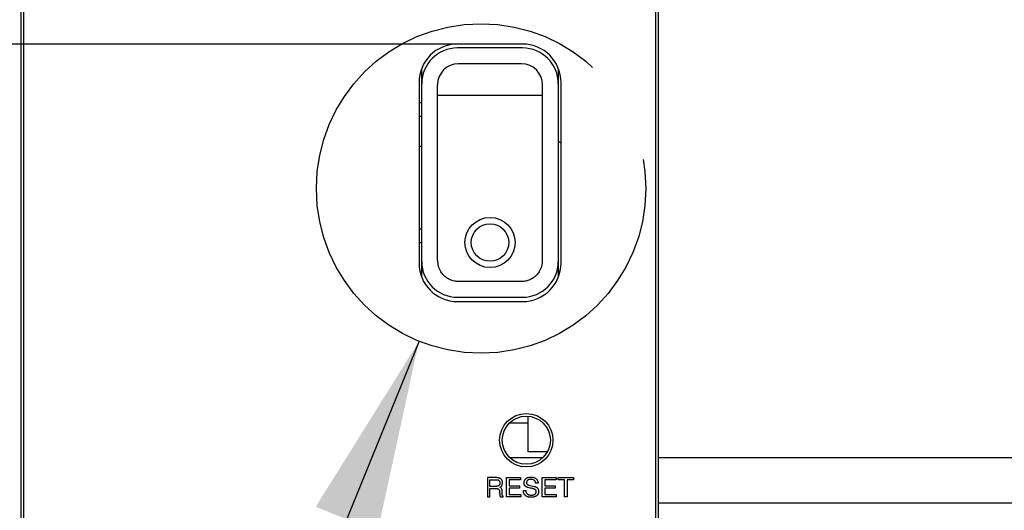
# Model space of a CAD drawing. Header units: inches. Extents: x 0 to 34, y 0 to 22.
# Tile 61 of 84: x 27.843 to 28.765, y 15.053 to 15.512. Entities that reach past the tile are written whole.
import ezdxf

# ---------------------------------------------------------------- set-up
doc = ezdxf.new("R2010")
doc.units = ezdxf.units.IN
doc.header["$LTSCALE"] = 1.87
doc.header["$MEASUREMENT"] = 0
doc.linetypes.add('PHANTOM', pattern=[0.8, 0.45, -0.05, 0.1, -0.05, 0.1, -0.05])
doc.layers.get('0').update_dxf_attribs({"linetype": 'CONTINUOUS'})
for name, color, linetype in [('03___PRT_ALL_CURVES', 7, 'CONTINUOUS'), ('DEFAULT_3', 7, 'PHANTOM'), ('DETAIL', 7, 'CONTINUOUS'), ('DIMENSIONS', 7, 'CONTINUOUS')]:
    doc.layers.add(name, color=color, linetype=linetype)
doc.styles.get("Standard").update_dxf_attribs({"font": 'txt', "width": 0.8})
doc.dimstyles.new('DIMSTYLE_2', dxfattribs={"dimtxt": 0.125, "dimasz": 0.18, "dimexe": 0.18, "dimexo": 0.0625, "dimgap": 0.09, "dimtad": 0, "dimtih": 1, "dimtoh": 1, "dimlfac": 4, "dimzin": 4, "dimdsep": 46, "dimtxsty": 'STANDARD', "dimblk": '_FILLED', "dimblk1": '_FILLED', "dimblk2": '_FILLED', "dimcen": 0.09, "dimadec": 0, "dimazin": 0, "dimtp": 0.01, "dimtm": 0.01, "dimtfac": 1, "dimtofl": 0, "dimtmove": 0, "dimatfit": 3, "dimldrblk": '_FILLED', "dimfxl": 1, "dimtolj": 1, "dimtzin": 4, "dimarcsym": 0})

# ---------------------------------------------------------------- blocks, each defined once
blk = doc.blocks.new('_FILLED')
at = {"color": 0, "linetype": 'BYBLOCK'}
blk.add_solid([(0, 0), (-1, 0.1736), (-1, -0.1736)], dxfattribs=at)
blk = doc.blocks.new('*D23')
at = {"layer": 'DIMENSIONS', "color": 2, "linetype": 'CONTINUOUS'}
for p, q in [((23.69437, 15.99483), (23.69437, 16.35483)), ((25.32187, 15.99483), (23.56937, 15.99483)), ((28.25111, 15.48955), (23.56937, 15.48955)), ((23.69437, 15.48955), (23.69437, 15.12955))]:
    blk.add_line(p, q, dxfattribs=at)
at = {"layer": 'DIMENSIONS', "color": 2, "linetype": 'CONTINUOUS', "xscale": 0.18, "yscale": 0.18, "zscale": 0.18}
for p, rotation in [((23.69437, 15.99483), 270), ((23.69437, 15.48955), 90)]:
    blk.add_blockref('_FILLED', p, dxfattribs=dict(at, rotation=rotation))
at = {"layer": 'DIMENSIONS', "color": 2, "linetype": 'CONTINUOUS', "width": 0.8}
for s, p in [('2.02', (23.39437, 15.79797)), ('[', (23.39437, 15.61047)), (']', (23.89437, 15.61047)), ('51.3', (23.49437, 15.61047))]:
    blk.add_text(s, height=0.125, dxfattribs=at).set_placement(p)
blk = doc.blocks.new('*D24')
at = {"layer": 'DIMENSIONS', "color": 2, "linetype": 'CONTINUOUS'}
for p, q in [((22.94437, 15.99483), (22.94437, 16.35483)), ((25.32187, 15.99483), (22.81937, 15.99483)), ((28.27959, 14.9938), (22.81937, 14.9938)), ((22.94437, 14.9938), (22.94437, 14.6338))]:
    blk.add_line(p, q, dxfattribs=at)
at = {"layer": 'DIMENSIONS', "color": 2, "linetype": 'CONTINUOUS', "xscale": 0.18, "yscale": 0.18, "zscale": 0.18}
for p, rotation in [((22.94437, 15.99483), 270), ((22.94437, 14.9938), 90)]:
    blk.add_blockref('_FILLED', p, dxfattribs=dict(at, rotation=rotation))
at = {"layer": 'DIMENSIONS', "color": 2, "linetype": 'CONTINUOUS', "width": 0.8}
for s, p in [('4.00', (22.59437, 15.3653)), ('[', (22.59437, 15.1778)), (']', (23.19437, 15.1778)), ('101.7', (22.69437, 15.1778))]:
    blk.add_text(s, height=0.125, dxfattribs=at).set_placement(p)
blk = doc.blocks.new('*D25')
at = {"layer": 'DIMENSIONS', "color": 2, "linetype": 'CONTINUOUS'}
for p, q in [((30.44687, 15.67017), (30.44687, 16.03017)), ((27.90453, 15.67017), (30.57187, 15.67017)), ((27.90453, 14.56772), (30.57187, 14.56772)), ((30.44687, 14.56772), (30.44687, 14.20772))]:
    blk.add_line(p, q, dxfattribs=at)
at = {"layer": 'DIMENSIONS', "color": 2, "linetype": 'CONTINUOUS', "xscale": 0.18, "yscale": 0.18, "zscale": 0.18}
for p, rotation in [((30.44687, 15.67017), 270), ((30.44687, 14.56772), 90)]:
    blk.add_blockref('_FILLED', p, dxfattribs=dict(at, rotation=rotation))
at = {"layer": 'DIMENSIONS', "color": 2, "linetype": 'CONTINUOUS', "width": 0.8}
for s, p in [('4.41', (30.19687, 15.42452)), ('[', (30.19687, 15.23702)), ('112', (30.29687, 15.23702)), (']', (30.59687, 15.23702))]:
    blk.add_text(s, height=0.125, dxfattribs=at).set_placement(p)

msp = doc.modelspace()

# ---------------------------------------------------------------- linework, layer by layer
at = {"color": 7, "linetype": 'CONTINUOUS'}
for p, q in [((27.84387, 14.26833), (27.84387, 15.97138)), ((27.84634, 15.96405), (27.84634, 14.27605)), ((28.43834, 14.27605), (28.43834, 15.96405)), ((28.44087, 14.26888), (28.44087, 15.97138)), ((28.31361, 15.48955), (28.25261, 15.48955)), ((28.31363, 15.48588), (28.25261, 15.48588)), ((28.21914, 15.27207), (28.21914, 15.46603)), ((28.31265, 15.47111), (28.25359, 15.47111)), ((28.3471, 15.27213), (28.3471, 15.46597)), ((28.21661, 15.45355), (28.21661, 15.28455)), ((28.23391, 15.28706), (28.23391, 15.45143)), ((28.33233, 15.28706), (28.33233, 15.45143)), ((28.34961, 15.28455), (28.34961, 15.45355)), ((28.23391, 15.44159), (28.33233, 15.44159)), ((28.21661, 15.4347), (28.21914, 15.4347)), ((28.21661, 15.4219), (28.21914, 15.4219)), ((28.21661, 15.39408), (28.21914, 15.39408)), ((28.21661, 15.31659), (28.21914, 15.31659)), ((28.21661, 15.30379), (28.21914, 15.30379)), ((28.31265, 15.26737), (28.25359, 15.26737)), ((28.25261, 15.25261), (28.31363, 15.25261)), ((28.25261, 15.24855), (28.31361, 15.24855)), ((28.3019, 15.13508), (28.31892, 15.13508)), ((28.31892, 15.10789), (28.31892, 15.14103)), ((28.3365, 15.10789), (28.31892, 15.10789)), ((28.33208, 15.10233), (28.3021, 15.10233)), ((29.64062, 15.10233), (28.44087, 15.10233)), ((29.64062, 15.05983), (28.44087, 15.05983))]:
    msp.add_line(p, q, dxfattribs=at)
for centre, radius in [((28.28312, 15.30379), 0.02344), ((28.28312, 15.30379), 0.01758), ((28.31709, 15.1188), 0.025), ((28.31709, 15.1188), 0.02252)]:
    msp.add_circle(centre, radius, dxfattribs=at)
for centre, radius, start, end in [((28.25261, 15.45355), 0.036, 90, 180), ((28.25261, 15.45241), 0.03346, 90, 180), ((28.31361, 15.45355), 0.036, 0, 90), ((28.31363, 15.45241), 0.03346, 0, 90), ((28.25359, 15.45143), 0.01969, 90, 180), ((28.31265, 15.45143), 0.01969, 0, 90), ((28.33612, 15.47383), 0.01562, 315.06328, 319.9624), ((28.34112, 15.38758), 0.0125, 46.59068, 61.07229), ((28.25261, 15.28455), 0.036, 180, 270), ((28.25261, 15.28607), 0.03346, 180, 270), ((28.25359, 15.28706), 0.01969, 180, 212.93924), ((28.31361, 15.28455), 0.036, 270, 360), ((28.31363, 15.28607), 0.03346, 270, 360), ((28.31265, 15.28706), 0.01969, 327.06076, 360), ((28.34112, 15.28758), 0.0125, 298.92771, 307.53641)]:
    msp.add_arc(centre, radius, start, end, dxfattribs=at)
for points, knots in [([(28.25359, 15.26737), (28.25229, 15.26738), (28.24967, 15.26763), (28.24591, 15.2688), (28.24244, 15.27068), (28.23942, 15.27321), (28.23778, 15.27526), (28.23707, 15.27636)], [0, 0, 0, 0, 0.2, 0.400026, 0.600051, 0.800045, 1, 1, 1, 1]), ([(28.32917, 15.27636), (28.32846, 15.27526), (28.32682, 15.27321), (28.3238, 15.27068), (28.32034, 15.2688), (28.31657, 15.26763), (28.31395, 15.26738), (28.31265, 15.26737)], [0, 0, 0, 0, 0.199955, 0.399949, 0.599974, 0.8, 1, 1, 1, 1])]:
    msp.add_open_spline(points, degree=3, knots=knots, dxfattribs=at)
at = {"layer": '03___PRT_ALL_CURVES', "color": 40, "linetype": 'CONTINUOUS'}
for points in [[(28.28892, 15.08379, 1.71653), (28.28616, 15.08379, 1.71653), (28.2834, 15.08379, 1.71653), (28.28063, 15.08379, 1.71653)], [(28.28063, 15.08379, 1.71653), (28.28063, 15.07781, 1.71653), (28.28063, 15.07182, 1.71653), (28.28063, 15.06584, 1.71653)], [(28.28305, 15.08173, 1.71653), (28.28506, 15.08173, 1.71653), (28.28708, 15.08173, 1.71653), (28.2891, 15.08173, 1.71653)], [(28.28305, 15.0756, 1.71653), (28.28305, 15.07764, 1.71653), (28.28305, 15.07969, 1.71653), (28.28305, 15.08173, 1.71653)], [(28.28966, 15.08377, 1.71653), (28.28941, 15.08378, 1.71653), (28.28917, 15.08378, 1.71653), (28.28892, 15.08379, 1.71653)], [(28.2891, 15.08173, 1.71653), (28.2892, 15.08173, 1.71653), (28.28931, 15.08173, 1.71653), (28.28941, 15.08172, 1.71653)], [(28.28941, 15.08172, 1.71653), (28.28953, 15.08172, 1.71653), (28.28964, 15.08171, 1.71653), (28.28975, 15.0817, 1.71653)], [(28.29038, 15.0837, 1.71653), (28.29014, 15.08372, 1.71653), (28.2899, 15.08375, 1.71653), (28.28966, 15.08377, 1.71653)], [(28.28975, 15.0817, 1.71653), (28.28987, 15.08168, 1.71653), (28.28999, 15.08167, 1.71653), (28.29011, 15.08165, 1.71653)], [(28.29011, 15.08165, 1.71653), (28.29023, 15.08162, 1.71653), (28.29035, 15.0816, 1.71653), (28.29047, 15.08157, 1.71653)], [(28.29109, 15.08357, 1.71653), (28.29085, 15.08361, 1.71653), (28.29062, 15.08366, 1.71653), (28.29038, 15.0837, 1.71653)], [(28.29047, 15.08157, 1.71653), (28.29059, 15.08153, 1.71653), (28.2907, 15.08149, 1.71653), (28.29082, 15.08144, 1.71653)], [(28.29082, 15.08144, 1.71653), (28.29094, 15.08139, 1.71653), (28.29105, 15.08133, 1.71653), (28.29116, 15.08127, 1.71653)], [(28.29176, 15.08339, 1.71653), (28.29154, 15.08345, 1.71653), (28.29131, 15.08351, 1.71653), (28.29109, 15.08357, 1.71653)], [(28.29116, 15.08127, 1.71653), (28.29127, 15.08119, 1.71653), (28.29137, 15.08111, 1.71653), (28.29147, 15.08103, 1.71653)], [(28.29147, 15.08103, 1.71653), (28.29157, 15.08094, 1.71653), (28.29166, 15.08084, 1.71653), (28.29175, 15.08074, 1.71653)], [(28.29175, 15.08074, 1.71653), (28.29183, 15.08061, 1.71653), (28.29191, 15.08049, 1.71653), (28.29199, 15.08036, 1.71653)], [(28.2924, 15.08313, 1.71653), (28.29219, 15.08322, 1.71653), (28.29197, 15.0833, 1.71653), (28.29176, 15.08339, 1.71653)], [(28.29199, 15.08036, 1.71653), (28.29205, 15.08021, 1.71653), (28.29211, 15.08006, 1.71653), (28.29217, 15.07991, 1.71653)], [(28.29218, 15.07756, 1.71653), (28.29212, 15.07741, 1.71653), (28.29206, 15.07726, 1.71653), (28.292, 15.0771, 1.71653)], [(28.29217, 15.07991, 1.71653), (28.29221, 15.07972, 1.71653), (28.29224, 15.07954, 1.71653), (28.29228, 15.07936, 1.71653)], [(28.29228, 15.07809, 1.71653), (28.29225, 15.07792, 1.71653), (28.29221, 15.07774, 1.71653), (28.29218, 15.07756, 1.71653)], [(28.29228, 15.07936, 1.71653), (28.2923, 15.07914, 1.71653), (28.29231, 15.07893, 1.71653), (28.29232, 15.07871, 1.71653)], [(28.29232, 15.07871, 1.71653), (28.29231, 15.07851, 1.71653), (28.2923, 15.0783, 1.71653), (28.29228, 15.07809, 1.71653)], [(28.29298, 15.08281, 1.71653), (28.29278, 15.08292, 1.71653), (28.29259, 15.08302, 1.71653), (28.2924, 15.08313, 1.71653)], [(28.2935, 15.0824, 1.71653), (28.29332, 15.08254, 1.71653), (28.29315, 15.08267, 1.71653), (28.29298, 15.08281, 1.71653)], [(28.29395, 15.08191, 1.71653), (28.2938, 15.08207, 1.71653), (28.29365, 15.08224, 1.71653), (28.2935, 15.0824, 1.71653)], [(28.29431, 15.08133, 1.71653), (28.29419, 15.08152, 1.71653), (28.29407, 15.08172, 1.71653), (28.29395, 15.08191, 1.71653)], [(28.29459, 15.08064, 1.71653), (28.2945, 15.08087, 1.71653), (28.2944, 15.0811, 1.71653), (28.29431, 15.08133, 1.71653)], [(28.29476, 15.07986, 1.71653), (28.2947, 15.08012, 1.71653), (28.29464, 15.08038, 1.71653), (28.29459, 15.08064, 1.71653)], [(28.29459, 15.07726, 1.71653), (28.29463, 15.07743, 1.71653), (28.29467, 15.0776, 1.71653), (28.29471, 15.07777, 1.71653)], [(28.29471, 15.07777, 1.71653), (28.29474, 15.07796, 1.71653), (28.29477, 15.07815, 1.71653), (28.29479, 15.07833, 1.71653)], [(28.29482, 15.07897, 1.71653), (28.2948, 15.07927, 1.71653), (28.29478, 15.07956, 1.71653), (28.29476, 15.07986, 1.71653)], [(28.29479, 15.07833, 1.71653), (28.2948, 15.07855, 1.71653), (28.29481, 15.07876, 1.71653), (28.29482, 15.07897, 1.71653)], [(28.29863, 15.06583, 1.71653), (28.29863, 15.07182, 1.71653), (28.29863, 15.07781, 1.71653), (28.29863, 15.08379, 1.71653)], [(28.29863, 15.08379, 1.71653), (28.30298, 15.08379, 1.71653), (28.30734, 15.08379, 1.71653), (28.31169, 15.08379, 1.71653)], [(28.31169, 15.08165, 1.71653), (28.30814, 15.08165, 1.71653), (28.30459, 15.08165, 1.71653), (28.30104, 15.08165, 1.71653)], [(28.30104, 15.08165, 1.71653), (28.30104, 15.07981, 1.71653), (28.30104, 15.07798, 1.71653), (28.30104, 15.07614, 1.71653)], [(28.31169, 15.08379, 1.71653), (28.31169, 15.08308, 1.71653), (28.31169, 15.08236, 1.71653), (28.31169, 15.08165, 1.71653)], [(28.31498, 15.07871, 1.71653), (28.31499, 15.07895, 1.71653), (28.315, 15.07918, 1.71653), (28.31502, 15.07941, 1.71653)], [(28.31503, 15.07798, 1.71653), (28.31501, 15.07822, 1.71653), (28.315, 15.07847, 1.71653), (28.31498, 15.07871, 1.71653)], [(28.31502, 15.07941, 1.71653), (28.31506, 15.07964, 1.71653), (28.3151, 15.07987, 1.71653), (28.31513, 15.0801, 1.71653)], [(28.31518, 15.07733, 1.71653), (28.31513, 15.07755, 1.71653), (28.31508, 15.07776, 1.71653), (28.31503, 15.07798, 1.71653)], [(28.31513, 15.0801, 1.71653), (28.3152, 15.08032, 1.71653), (28.31527, 15.08054, 1.71653), (28.31533, 15.08076, 1.71653)], [(28.31533, 15.08076, 1.71653), (28.31543, 15.08097, 1.71653), (28.31552, 15.08118, 1.71653), (28.31561, 15.08139, 1.71653)], [(28.31561, 15.08139, 1.71653), (28.31574, 15.08159, 1.71653), (28.31586, 15.08179, 1.71653), (28.31598, 15.08199, 1.71653)], [(28.31598, 15.08199, 1.71653), (28.31613, 15.08217, 1.71653), (28.31629, 15.08235, 1.71653), (28.31644, 15.08253, 1.71653)], [(28.31644, 15.08253, 1.71653), (28.31662, 15.0827, 1.71653), (28.3168, 15.08286, 1.71653), (28.31698, 15.08302, 1.71653)], [(28.31698, 15.08302, 1.71653), (28.3172, 15.08316, 1.71653), (28.31741, 15.0833, 1.71653), (28.31762, 15.08344, 1.71653)], [(28.31738, 15.07967, 1.71653), (28.31737, 15.07946, 1.71653), (28.31735, 15.07925, 1.71653), (28.31733, 15.07904, 1.71653)], [(28.31733, 15.07904, 1.71653), (28.31734, 15.07892, 1.71653), (28.31735, 15.0788, 1.71653), (28.31735, 15.07868, 1.71653)], [(28.31735, 15.07868, 1.71653), (28.31738, 15.07857, 1.71653), (28.3174, 15.07847, 1.71653), (28.31742, 15.07836, 1.71653)], [(28.31753, 15.08022, 1.71653), (28.31748, 15.08004, 1.71653), (28.31743, 15.07986, 1.71653), (28.31738, 15.07967, 1.71653)], [(28.31742, 15.07836, 1.71653), (28.31745, 15.07826, 1.71653), (28.31748, 15.07817, 1.71653), (28.31752, 15.07807, 1.71653)], [(28.31752, 15.07807, 1.71653), (28.31756, 15.07799, 1.71653), (28.31761, 15.07791, 1.71653), (28.31765, 15.07783, 1.71653)], [(28.31776, 15.08068, 1.71653), (28.31768, 15.08053, 1.71653), (28.31761, 15.08037, 1.71653), (28.31753, 15.08022, 1.71653)], [(28.31762, 15.08344, 1.71653), (28.31787, 15.08355, 1.71653), (28.31811, 15.08367, 1.71653), (28.31836, 15.08378, 1.71653)], [(28.31765, 15.07783, 1.71653), (28.31771, 15.07775, 1.71653), (28.31776, 15.07768, 1.71653), (28.31781, 15.07761, 1.71653)], [(28.31806, 15.08107, 1.71653), (28.31796, 15.08094, 1.71653), (28.31786, 15.08081, 1.71653), (28.31776, 15.08068, 1.71653)], [(28.31781, 15.07761, 1.71653), (28.31788, 15.07755, 1.71653), (28.31794, 15.07748, 1.71653), (28.318, 15.07742, 1.71653)], [(28.318, 15.07742, 1.71653), (28.31807, 15.07737, 1.71653), (28.31814, 15.07732, 1.71653), (28.31821, 15.07726, 1.71653)], [(28.31841, 15.08138, 1.71653), (28.31829, 15.08128, 1.71653), (28.31818, 15.08117, 1.71653), (28.31806, 15.08107, 1.71653)], [(28.31836, 15.08378, 1.71653), (28.31863, 15.08387, 1.71653), (28.31891, 15.08395, 1.71653), (28.31919, 15.08404, 1.71653)], [(28.31881, 15.08164, 1.71653), (28.31868, 15.08155, 1.71653), (28.31855, 15.08147, 1.71653), (28.31841, 15.08138, 1.71653)], [(28.31924, 15.08183, 1.71653), (28.3191, 15.08177, 1.71653), (28.31896, 15.0817, 1.71653), (28.31881, 15.08164, 1.71653)], [(28.31919, 15.08404, 1.71653), (28.3195, 15.08409, 1.71653), (28.31981, 15.08414, 1.71653), (28.32012, 15.0842, 1.71653)], [(28.31969, 15.08198, 1.71653), (28.31954, 15.08193, 1.71653), (28.31939, 15.08188, 1.71653), (28.31924, 15.08183, 1.71653)], [(28.32015, 15.08208, 1.71653), (28.32, 15.08205, 1.71653), (28.31984, 15.08201, 1.71653), (28.31969, 15.08198, 1.71653)], [(28.32012, 15.0842, 1.71653), (28.32047, 15.08422, 1.71653), (28.32081, 15.08423, 1.71653), (28.32116, 15.08425, 1.71653)], [(28.3206, 15.08215, 1.71653), (28.32045, 15.08213, 1.71653), (28.3203, 15.0821, 1.71653), (28.32015, 15.08208, 1.71653)], [(28.32103, 15.08218, 1.71653), (28.32089, 15.08217, 1.71653), (28.32074, 15.08216, 1.71653), (28.3206, 15.08215, 1.71653)], [(28.32143, 15.08219, 1.71653), (28.3213, 15.08219, 1.71653), (28.32117, 15.08219, 1.71653), (28.32103, 15.08218, 1.71653)], [(28.32116, 15.08425, 1.71653), (28.32164, 15.08423, 1.71653), (28.32213, 15.0842, 1.71653), (28.32261, 15.08418, 1.71653)], [(28.32194, 15.08217, 1.71653), (28.32177, 15.08218, 1.71653), (28.3216, 15.08219, 1.71653), (28.32143, 15.08219, 1.71653)], [(28.32246, 15.08211, 1.71653), (28.32229, 15.08213, 1.71653), (28.32211, 15.08215, 1.71653), (28.32194, 15.08217, 1.71653)], [(28.32296, 15.08201, 1.71653), (28.3228, 15.08205, 1.71653), (28.32263, 15.08208, 1.71653), (28.32246, 15.08211, 1.71653)], [(28.32261, 15.08418, 1.71653), (28.32302, 15.08411, 1.71653), (28.32344, 15.08404, 1.71653), (28.32385, 15.08397, 1.71653)], [(28.32346, 15.08186, 1.71653), (28.32329, 15.08191, 1.71653), (28.32313, 15.08196, 1.71653), (28.32296, 15.08201, 1.71653)], [(28.32393, 15.08166, 1.71653), (28.32377, 15.08173, 1.71653), (28.32362, 15.0818, 1.71653), (28.32346, 15.08186, 1.71653)], [(28.32385, 15.08397, 1.71653), (28.32419, 15.08386, 1.71653), (28.32454, 15.08375, 1.71653), (28.32488, 15.08364, 1.71653)], [(28.32437, 15.08141, 1.71653), (28.32422, 15.08149, 1.71653), (28.32408, 15.08158, 1.71653), (28.32393, 15.08166, 1.71653)], [(28.32477, 15.08109, 1.71653), (28.32464, 15.0812, 1.71653), (28.3245, 15.0813, 1.71653), (28.32437, 15.08141, 1.71653)], [(28.32512, 15.08072, 1.71653), (28.325, 15.08084, 1.71653), (28.32489, 15.08097, 1.71653), (28.32477, 15.08109, 1.71653)], [(28.32488, 15.08364, 1.71653), (28.32517, 15.08349, 1.71653), (28.32545, 15.08335, 1.71653), (28.32574, 15.08321, 1.71653)], [(28.32542, 15.08028, 1.71653), (28.32532, 15.08043, 1.71653), (28.32522, 15.08057, 1.71653), (28.32512, 15.08072, 1.71653)], [(28.32565, 15.07977, 1.71653), (28.32557, 15.07994, 1.71653), (28.3255, 15.08011, 1.71653), (28.32542, 15.08028, 1.71653)], [(28.32581, 15.07919, 1.71653), (28.32575, 15.07939, 1.71653), (28.3257, 15.07958, 1.71653), (28.32565, 15.07977, 1.71653)], [(28.32574, 15.08321, 1.71653), (28.32597, 15.08304, 1.71653), (28.3262, 15.08287, 1.71653), (28.32643, 15.0827, 1.71653)], [(28.32588, 15.07854, 1.71653), (28.32586, 15.07876, 1.71653), (28.32583, 15.07898, 1.71653), (28.32581, 15.07919, 1.71653)], [(28.32816, 15.07854, 1.71653), (28.3274, 15.07854, 1.71653), (28.32664, 15.07854, 1.71653), (28.32588, 15.07854, 1.71653)], [(28.32643, 15.0827, 1.71653), (28.32661, 15.08252, 1.71653), (28.32679, 15.08233, 1.71653), (28.32697, 15.08214, 1.71653)], [(28.32697, 15.08214, 1.71653), (28.32711, 15.08193, 1.71653), (28.32725, 15.08173, 1.71653), (28.32739, 15.08153, 1.71653)], [(28.32739, 15.08153, 1.71653), (28.32749, 15.08132, 1.71653), (28.32759, 15.08111, 1.71653), (28.32769, 15.0809, 1.71653)], [(28.32769, 15.0809, 1.71653), (28.32776, 15.08069, 1.71653), (28.32783, 15.08048, 1.71653), (28.3279, 15.08026, 1.71653)], [(28.3279, 15.08026, 1.71653), (28.32795, 15.08006, 1.71653), (28.32799, 15.07985, 1.71653), (28.32804, 15.07965, 1.71653)], [(28.32804, 15.07965, 1.71653), (28.32807, 15.07946, 1.71653), (28.32809, 15.07926, 1.71653), (28.32812, 15.07907, 1.71653)], [(28.32812, 15.07907, 1.71653), (28.32813, 15.07889, 1.71653), (28.32814, 15.07872, 1.71653), (28.32816, 15.07854, 1.71653)], [(28.33197, 15.06583, 1.71653), (28.33197, 15.07182, 1.71653), (28.33197, 15.07781, 1.71653), (28.33197, 15.08379, 1.71653)], [(28.33197, 15.08379, 1.71653), (28.33633, 15.08379, 1.71653), (28.34068, 15.08379, 1.71653), (28.34504, 15.08379, 1.71653)], [(28.34504, 15.08165, 1.71653), (28.34149, 15.08165, 1.71653), (28.33794, 15.08165, 1.71653), (28.33439, 15.08165, 1.71653)], [(28.33439, 15.08165, 1.71653), (28.33439, 15.07981, 1.71653), (28.33439, 15.07798, 1.71653), (28.33439, 15.07614, 1.71653)], [(28.34504, 15.08379, 1.71653), (28.34504, 15.08308, 1.71653), (28.34504, 15.08236, 1.71653), (28.34504, 15.08165, 1.71653)], [(28.34686, 15.08379, 1.71653), (28.35172, 15.08379, 1.71653), (28.35657, 15.08379, 1.71653), (28.36142, 15.08379, 1.71653)], [(28.34686, 15.08165, 1.71653), (28.34686, 15.08236, 1.71653), (28.34686, 15.08308, 1.71653), (28.34686, 15.08379, 1.71653)], [(28.35294, 15.08165, 1.71653), (28.35091, 15.08165, 1.71653), (28.34889, 15.08165, 1.71653), (28.34686, 15.08165, 1.71653)], [(28.35294, 15.06583, 1.71653), (28.35294, 15.07111, 1.71653), (28.35294, 15.07638, 1.71653), (28.35294, 15.08165, 1.71653)], [(28.36142, 15.08165, 1.71653), (28.3594, 15.08165, 1.71653), (28.35737, 15.08165, 1.71653), (28.35535, 15.08165, 1.71653)], [(28.35535, 15.08165, 1.71653), (28.35535, 15.07638, 1.71653), (28.35535, 15.07111, 1.71653), (28.35535, 15.06583, 1.71653)], [(28.36142, 15.08379, 1.71653), (28.36142, 15.08308, 1.71653), (28.36142, 15.08236, 1.71653), (28.36142, 15.08165, 1.71653)], [(28.28867, 15.0756, 1.71653), (28.2868, 15.0756, 1.71653), (28.28492, 15.0756, 1.71653), (28.28305, 15.0756, 1.71653)], [(28.28305, 15.07354, 1.71653), (28.28501, 15.07354, 1.71653), (28.28696, 15.07354, 1.71653), (28.28892, 15.07354, 1.71653)], [(28.28305, 15.06584, 1.71653), (28.28305, 15.0684, 1.71653), (28.28305, 15.07097, 1.71653), (28.28305, 15.07354, 1.71653)], [(28.28912, 15.07561, 1.71653), (28.28897, 15.07561, 1.71653), (28.28882, 15.0756, 1.71653), (28.28867, 15.0756, 1.71653)], [(28.28892, 15.07354, 1.71653), (28.28915, 15.07353, 1.71653), (28.28937, 15.07351, 1.71653), (28.2896, 15.0735, 1.71653)], [(28.28956, 15.07564, 1.71653), (28.28941, 15.07563, 1.71653), (28.28926, 15.07562, 1.71653), (28.28912, 15.07561, 1.71653)], [(28.28999, 15.07571, 1.71653), (28.28985, 15.07569, 1.71653), (28.2897, 15.07567, 1.71653), (28.28956, 15.07564, 1.71653)], [(28.2896, 15.0735, 1.71653), (28.28979, 15.07347, 1.71653), (28.28998, 15.07344, 1.71653), (28.29017, 15.0734, 1.71653)], [(28.29041, 15.07581, 1.71653), (28.29027, 15.07578, 1.71653), (28.29013, 15.07575, 1.71653), (28.28999, 15.07571, 1.71653)], [(28.29017, 15.0734, 1.71653), (28.29033, 15.07335, 1.71653), (28.29049, 15.0733, 1.71653), (28.29065, 15.07324, 1.71653)], [(28.2908, 15.07596, 1.71653), (28.29067, 15.07591, 1.71653), (28.29054, 15.07586, 1.71653), (28.29041, 15.07581, 1.71653)], [(28.29065, 15.07324, 1.71653), (28.29078, 15.07318, 1.71653), (28.29092, 15.07311, 1.71653), (28.29105, 15.07304, 1.71653)], [(28.29116, 15.07616, 1.71653), (28.29104, 15.07609, 1.71653), (28.29092, 15.07603, 1.71653), (28.2908, 15.07596, 1.71653)], [(28.29105, 15.07304, 1.71653), (28.29116, 15.07295, 1.71653), (28.29126, 15.07287, 1.71653), (28.29137, 15.07278, 1.71653)], [(28.29149, 15.07641, 1.71653), (28.29138, 15.07633, 1.71653), (28.29127, 15.07624, 1.71653), (28.29116, 15.07616, 1.71653)], [(28.29137, 15.07278, 1.71653), (28.29145, 15.07269, 1.71653), (28.29154, 15.07259, 1.71653), (28.29162, 15.07249, 1.71653)], [(28.29177, 15.07672, 1.71653), (28.29168, 15.07662, 1.71653), (28.29158, 15.07651, 1.71653), (28.29149, 15.07641, 1.71653)], [(28.29162, 15.07249, 1.71653), (28.29168, 15.07238, 1.71653), (28.29175, 15.07228, 1.71653), (28.29181, 15.07217, 1.71653)], [(28.292, 15.0771, 1.71653), (28.29193, 15.07698, 1.71653), (28.29185, 15.07685, 1.71653), (28.29177, 15.07672, 1.71653)], [(28.29181, 15.07217, 1.71653), (28.29186, 15.07205, 1.71653), (28.2919, 15.07194, 1.71653), (28.29195, 15.07182, 1.71653)], [(28.29195, 15.07182, 1.71653), (28.29198, 15.0717, 1.71653), (28.29201, 15.07158, 1.71653), (28.29204, 15.07146, 1.71653)], [(28.29204, 15.07146, 1.71653), (28.29206, 15.07134, 1.71653), (28.29208, 15.07121, 1.71653), (28.2921, 15.07109, 1.71653)], [(28.2921, 15.07109, 1.71653), (28.29211, 15.07096, 1.71653), (28.29212, 15.07084, 1.71653), (28.29213, 15.07071, 1.71653)], [(28.29213, 15.07071, 1.71653), (28.29213, 15.07059, 1.71653), (28.29213, 15.07046, 1.71653), (28.29213, 15.07034, 1.71653)], [(28.29213, 15.07034, 1.71653), (28.29213, 15.07027, 1.71653), (28.29213, 15.0702, 1.71653), (28.29213, 15.07013, 1.71653)], [(28.29213, 15.07013, 1.71653), (28.29214, 15.07004, 1.71653), (28.29214, 15.06994, 1.71653), (28.29214, 15.06985, 1.71653)], [(28.29214, 15.06985, 1.71653), (28.29215, 15.06973, 1.71653), (28.29215, 15.06962, 1.71653), (28.29215, 15.0695, 1.71653)], [(28.29215, 15.0695, 1.71653), (28.29216, 15.06938, 1.71653), (28.29216, 15.06925, 1.71653), (28.29217, 15.06912, 1.71653)], [(28.29217, 15.06912, 1.71653), (28.29217, 15.06898, 1.71653), (28.29218, 15.06883, 1.71653), (28.29219, 15.06869, 1.71653)], [(28.29219, 15.06869, 1.71653), (28.2922, 15.06854, 1.71653), (28.29221, 15.0684, 1.71653), (28.29221, 15.06825, 1.71653)], [(28.29221, 15.06825, 1.71653), (28.29223, 15.0681, 1.71653), (28.29224, 15.06794, 1.71653), (28.29225, 15.06779, 1.71653)], [(28.29233, 15.07465, 1.71653), (28.29243, 15.07471, 1.71653), (28.29253, 15.07477, 1.71653), (28.29262, 15.07483, 1.71653)], [(28.29259, 15.07455, 1.71653), (28.2925, 15.07458, 1.71653), (28.29242, 15.07462, 1.71653), (28.29233, 15.07465, 1.71653)], [(28.29284, 15.07443, 1.71653), (28.29276, 15.07447, 1.71653), (28.29267, 15.07451, 1.71653), (28.29259, 15.07455, 1.71653)], [(28.29262, 15.07483, 1.71653), (28.29272, 15.07489, 1.71653), (28.29282, 15.07496, 1.71653), (28.29291, 15.07502, 1.71653)], [(28.29308, 15.0743, 1.71653), (28.293, 15.07435, 1.71653), (28.29292, 15.07439, 1.71653), (28.29284, 15.07443, 1.71653)], [(28.29291, 15.07502, 1.71653), (28.29301, 15.07509, 1.71653), (28.29311, 15.07517, 1.71653), (28.2932, 15.07524, 1.71653)], [(28.29332, 15.07415, 1.71653), (28.29324, 15.0742, 1.71653), (28.29316, 15.07425, 1.71653), (28.29308, 15.0743, 1.71653)], [(28.2932, 15.07524, 1.71653), (28.2933, 15.07532, 1.71653), (28.29339, 15.0754, 1.71653), (28.29348, 15.07548, 1.71653)], [(28.29354, 15.07397, 1.71653), (28.29347, 15.07403, 1.71653), (28.29339, 15.07409, 1.71653), (28.29332, 15.07415, 1.71653)], [(28.29348, 15.07548, 1.71653), (28.29357, 15.07557, 1.71653), (28.29366, 15.07566, 1.71653), (28.29375, 15.07575, 1.71653)], [(28.29375, 15.07375, 1.71653), (28.29368, 15.07382, 1.71653), (28.29361, 15.07389, 1.71653), (28.29354, 15.07397, 1.71653)], [(28.29375, 15.07575, 1.71653), (28.29384, 15.07586, 1.71653), (28.29392, 15.07596, 1.71653), (28.294, 15.07606, 1.71653)], [(28.29394, 15.07349, 1.71653), (28.29387, 15.07358, 1.71653), (28.29381, 15.07366, 1.71653), (28.29375, 15.07375, 1.71653)], [(28.2941, 15.07318, 1.71653), (28.29405, 15.07328, 1.71653), (28.29399, 15.07339, 1.71653), (28.29394, 15.07349, 1.71653)], [(28.294, 15.07606, 1.71653), (28.29408, 15.07618, 1.71653), (28.29415, 15.0763, 1.71653), (28.29423, 15.07641, 1.71653)], [(28.29424, 15.07281, 1.71653), (28.29419, 15.07293, 1.71653), (28.29415, 15.07305, 1.71653), (28.2941, 15.07318, 1.71653)], [(28.29423, 15.07641, 1.71653), (28.2943, 15.07655, 1.71653), (28.29436, 15.07668, 1.71653), (28.29443, 15.07681, 1.71653)], [(28.29435, 15.07237, 1.71653), (28.29431, 15.07252, 1.71653), (28.29428, 15.07266, 1.71653), (28.29424, 15.07281, 1.71653)], [(28.29443, 15.07187, 1.71653), (28.2944, 15.07204, 1.71653), (28.29438, 15.07221, 1.71653), (28.29435, 15.07237, 1.71653)], [(28.29443, 15.07681, 1.71653), (28.29448, 15.07696, 1.71653), (28.29454, 15.07711, 1.71653), (28.29459, 15.07726, 1.71653)], [(28.29447, 15.07129, 1.71653), (28.29446, 15.07148, 1.71653), (28.29444, 15.07168, 1.71653), (28.29443, 15.07187, 1.71653)], [(28.29462, 15.06804, 1.71653), (28.29457, 15.06912, 1.71653), (28.29452, 15.0702, 1.71653), (28.29447, 15.07129, 1.71653)], [(28.30104, 15.07614, 1.71653), (28.30432, 15.07614, 1.71653), (28.30759, 15.07614, 1.71653), (28.31086, 15.07614, 1.71653)], [(28.31086, 15.074, 1.71653), (28.30759, 15.074, 1.71653), (28.30432, 15.074, 1.71653), (28.30104, 15.074, 1.71653)], [(28.30104, 15.074, 1.71653), (28.30104, 15.07199, 1.71653), (28.30104, 15.06998, 1.71653), (28.30104, 15.06798, 1.71653)], [(28.31086, 15.07614, 1.71653), (28.31086, 15.07543, 1.71653), (28.31086, 15.07471, 1.71653), (28.31086, 15.074, 1.71653)], [(28.31439, 15.07122, 1.71653), (28.31439, 15.07136, 1.71653), (28.31438, 15.0715, 1.71653), (28.31438, 15.07164, 1.71653)], [(28.31438, 15.07164, 1.71653), (28.31514, 15.07164, 1.71653), (28.3159, 15.07164, 1.71653), (28.31665, 15.07164, 1.71653)], [(28.31441, 15.07081, 1.71653), (28.3144, 15.07095, 1.71653), (28.31439, 15.07109, 1.71653), (28.31439, 15.07122, 1.71653)], [(28.31445, 15.07041, 1.71653), (28.31444, 15.07055, 1.71653), (28.31442, 15.07068, 1.71653), (28.31441, 15.07081, 1.71653)], [(28.31451, 15.07002, 1.71653), (28.31449, 15.07015, 1.71653), (28.31447, 15.07028, 1.71653), (28.31445, 15.07041, 1.71653)], [(28.3146, 15.06963, 1.71653), (28.31457, 15.06976, 1.71653), (28.31454, 15.06989, 1.71653), (28.31451, 15.07002, 1.71653)], [(28.31472, 15.06925, 1.71653), (28.31468, 15.06937, 1.71653), (28.31464, 15.0695, 1.71653), (28.3146, 15.06963, 1.71653)], [(28.31487, 15.06887, 1.71653), (28.31482, 15.069, 1.71653), (28.31477, 15.06912, 1.71653), (28.31472, 15.06925, 1.71653)], [(28.31505, 15.0685, 1.71653), (28.31499, 15.06863, 1.71653), (28.31493, 15.06875, 1.71653), (28.31487, 15.06887, 1.71653)], [(28.31528, 15.06814, 1.71653), (28.3152, 15.06826, 1.71653), (28.31513, 15.06838, 1.71653), (28.31505, 15.0685, 1.71653)], [(28.31541, 15.07677, 1.71653), (28.31533, 15.07696, 1.71653), (28.31526, 15.07715, 1.71653), (28.31518, 15.07733, 1.71653)], [(28.31571, 15.07629, 1.71653), (28.31561, 15.07645, 1.71653), (28.31551, 15.07661, 1.71653), (28.31541, 15.07677, 1.71653)], [(28.31606, 15.07588, 1.71653), (28.31594, 15.07601, 1.71653), (28.31583, 15.07615, 1.71653), (28.31571, 15.07629, 1.71653)], [(28.31645, 15.07553, 1.71653), (28.31632, 15.07565, 1.71653), (28.31619, 15.07576, 1.71653), (28.31606, 15.07588, 1.71653)], [(28.31687, 15.07524, 1.71653), (28.31673, 15.07534, 1.71653), (28.31659, 15.07544, 1.71653), (28.31645, 15.07553, 1.71653)], [(28.31665, 15.07164, 1.71653), (28.31667, 15.07138, 1.71653), (28.31669, 15.07113, 1.71653), (28.31671, 15.07087, 1.71653)], [(28.31671, 15.07087, 1.71653), (28.31676, 15.07065, 1.71653), (28.31681, 15.07042, 1.71653), (28.31686, 15.0702, 1.71653)], [(28.31686, 15.0702, 1.71653), (28.31694, 15.07, 1.71653), (28.31703, 15.0698, 1.71653), (28.31711, 15.06961, 1.71653)], [(28.31729, 15.07501, 1.71653), (28.31715, 15.07509, 1.71653), (28.31701, 15.07517, 1.71653), (28.31687, 15.07524, 1.71653)], [(28.31711, 15.06961, 1.71653), (28.31721, 15.06944, 1.71653), (28.31732, 15.06927, 1.71653), (28.31743, 15.0691, 1.71653)], [(28.31771, 15.07482, 1.71653), (28.31757, 15.07489, 1.71653), (28.31743, 15.07495, 1.71653), (28.31729, 15.07501, 1.71653)], [(28.31743, 15.0691, 1.71653), (28.31756, 15.06896, 1.71653), (28.31769, 15.06882, 1.71653), (28.31782, 15.06867, 1.71653)], [(28.31812, 15.07468, 1.71653), (28.31798, 15.07473, 1.71653), (28.31785, 15.07478, 1.71653), (28.31771, 15.07482, 1.71653)], [(28.31782, 15.06867, 1.71653), (28.31797, 15.06855, 1.71653), (28.31812, 15.06844, 1.71653), (28.31827, 15.06832, 1.71653)], [(28.31849, 15.07457, 1.71653), (28.31836, 15.07461, 1.71653), (28.31824, 15.07464, 1.71653), (28.31812, 15.07468, 1.71653)], [(28.31821, 15.07726, 1.71653), (28.31829, 15.07722, 1.71653), (28.31836, 15.07717, 1.71653), (28.31844, 15.07712, 1.71653)], [(28.31827, 15.06832, 1.71653), (28.31844, 15.06822, 1.71653), (28.3186, 15.06812, 1.71653), (28.31877, 15.06803, 1.71653)], [(28.31844, 15.07712, 1.71653), (28.31852, 15.07709, 1.71653), (28.3186, 15.07705, 1.71653), (28.31868, 15.07701, 1.71653)], [(28.31881, 15.07449, 1.71653), (28.3187, 15.07451, 1.71653), (28.31859, 15.07454, 1.71653), (28.31849, 15.07457, 1.71653)], [(28.31868, 15.07701, 1.71653), (28.31877, 15.07698, 1.71653), (28.31885, 15.07694, 1.71653), (28.31894, 15.07691, 1.71653)], [(28.32248, 15.07364, 1.71653), (28.32126, 15.07392, 1.71653), (28.32003, 15.0742, 1.71653), (28.31881, 15.07449, 1.71653)], [(28.31894, 15.07691, 1.71653), (28.31902, 15.07689, 1.71653), (28.31911, 15.07686, 1.71653), (28.31919, 15.07683, 1.71653)], [(28.31919, 15.07683, 1.71653), (28.31928, 15.07681, 1.71653), (28.31937, 15.07679, 1.71653), (28.31946, 15.07676, 1.71653)], [(28.31946, 15.07676, 1.71653), (28.32117, 15.07637, 1.71653), (28.32288, 15.07598, 1.71653), (28.32459, 15.07559, 1.71653)], [(28.32318, 15.07346, 1.71653), (28.32295, 15.07352, 1.71653), (28.32271, 15.07358, 1.71653), (28.32248, 15.07364, 1.71653)], [(28.32379, 15.07329, 1.71653), (28.32359, 15.07335, 1.71653), (28.32338, 15.07341, 1.71653), (28.32318, 15.07346, 1.71653)], [(28.32433, 15.07311, 1.71653), (28.32415, 15.07317, 1.71653), (28.32397, 15.07323, 1.71653), (28.32379, 15.07329, 1.71653)], [(28.32479, 15.07292, 1.71653), (28.32464, 15.07298, 1.71653), (28.32448, 15.07305, 1.71653), (28.32433, 15.07311, 1.71653)], [(28.32459, 15.07559, 1.71653), (28.32478, 15.07554, 1.71653), (28.32497, 15.07548, 1.71653), (28.32516, 15.07543, 1.71653)], [(28.32462, 15.06798, 1.71653), (28.32477, 15.06806, 1.71653), (28.32493, 15.06815, 1.71653), (28.32508, 15.06823, 1.71653)], [(28.32518, 15.07271, 1.71653), (28.32505, 15.07278, 1.71653), (28.32492, 15.07285, 1.71653), (28.32479, 15.07292, 1.71653)], [(28.32508, 15.06823, 1.71653), (28.32522, 15.06833, 1.71653), (28.32535, 15.06843, 1.71653), (28.32549, 15.06853, 1.71653)], [(28.32516, 15.07543, 1.71653), (28.32534, 15.07537, 1.71653), (28.32552, 15.0753, 1.71653), (28.3257, 15.07524, 1.71653)], [(28.32551, 15.07249, 1.71653), (28.3254, 15.07256, 1.71653), (28.32529, 15.07264, 1.71653), (28.32518, 15.07271, 1.71653)], [(28.32549, 15.06853, 1.71653), (28.3256, 15.06866, 1.71653), (28.32571, 15.06878, 1.71653), (28.32583, 15.0689, 1.71653)], [(28.32577, 15.07224, 1.71653), (28.32569, 15.07232, 1.71653), (28.3256, 15.07241, 1.71653), (28.32551, 15.07249, 1.71653)], [(28.3257, 15.07524, 1.71653), (28.32587, 15.07516, 1.71653), (28.32604, 15.07508, 1.71653), (28.32621, 15.07501, 1.71653)], [(28.32598, 15.07196, 1.71653), (28.32591, 15.07205, 1.71653), (28.32584, 15.07215, 1.71653), (28.32577, 15.07224, 1.71653)], [(28.32583, 15.0689, 1.71653), (28.32591, 15.06905, 1.71653), (28.326, 15.0692, 1.71653), (28.32609, 15.06934, 1.71653)], [(28.32613, 15.07165, 1.71653), (28.32608, 15.07175, 1.71653), (28.32603, 15.07186, 1.71653), (28.32598, 15.07196, 1.71653)], [(28.32609, 15.06934, 1.71653), (28.32615, 15.06951, 1.71653), (28.3262, 15.06969, 1.71653), (28.32626, 15.06986, 1.71653)], [(28.32624, 15.0713, 1.71653), (28.3262, 15.07142, 1.71653), (28.32617, 15.07153, 1.71653), (28.32613, 15.07165, 1.71653)], [(28.32621, 15.07501, 1.71653), (28.32637, 15.07492, 1.71653), (28.32652, 15.07482, 1.71653), (28.32668, 15.07473, 1.71653)], [(28.3263, 15.0709, 1.71653), (28.32628, 15.07104, 1.71653), (28.32626, 15.07117, 1.71653), (28.32624, 15.0713, 1.71653)], [(28.32626, 15.06986, 1.71653), (28.32628, 15.07006, 1.71653), (28.3263, 15.07026, 1.71653), (28.32632, 15.07046, 1.71653)], [(28.32632, 15.07046, 1.71653), (28.32631, 15.07061, 1.71653), (28.3263, 15.07076, 1.71653), (28.3263, 15.0709, 1.71653)], [(28.32668, 15.07473, 1.71653), (28.32683, 15.07463, 1.71653), (28.32697, 15.07452, 1.71653), (28.32712, 15.07441, 1.71653)], [(28.32712, 15.07441, 1.71653), (28.32725, 15.07429, 1.71653), (28.32738, 15.07417, 1.71653), (28.3275, 15.07405, 1.71653)], [(28.3275, 15.07405, 1.71653), (28.32762, 15.07391, 1.71653), (28.32773, 15.07377, 1.71653), (28.32784, 15.07364, 1.71653)], [(28.32784, 15.07364, 1.71653), (28.32794, 15.07348, 1.71653), (28.32804, 15.07333, 1.71653), (28.32813, 15.07318, 1.71653)], [(28.32836, 15.06891, 1.71653), (28.32824, 15.06866, 1.71653), (28.32812, 15.0684, 1.71653), (28.328, 15.06815, 1.71653)], [(28.32813, 15.07318, 1.71653), (28.32821, 15.07301, 1.71653), (28.32829, 15.07283, 1.71653), (28.32836, 15.07266, 1.71653)], [(28.32836, 15.07266, 1.71653), (28.32842, 15.07247, 1.71653), (28.32848, 15.07228, 1.71653), (28.32853, 15.07209, 1.71653)], [(28.32859, 15.06979, 1.71653), (28.32852, 15.06949, 1.71653), (28.32844, 15.0692, 1.71653), (28.32836, 15.06891, 1.71653)], [(28.32853, 15.07209, 1.71653), (28.32857, 15.07189, 1.71653), (28.3286, 15.07168, 1.71653), (28.32864, 15.07147, 1.71653)], [(28.32867, 15.07079, 1.71653), (28.32865, 15.07045, 1.71653), (28.32862, 15.07012, 1.71653), (28.32859, 15.06979, 1.71653)], [(28.32864, 15.07147, 1.71653), (28.32865, 15.07124, 1.71653), (28.32866, 15.07101, 1.71653), (28.32867, 15.07079, 1.71653)], [(28.33439, 15.07614, 1.71653), (28.33766, 15.07614, 1.71653), (28.34094, 15.07614, 1.71653), (28.34421, 15.07614, 1.71653)], [(28.34421, 15.074, 1.71653), (28.34094, 15.074, 1.71653), (28.33766, 15.074, 1.71653), (28.33439, 15.074, 1.71653)], [(28.33439, 15.074, 1.71653), (28.33439, 15.07199, 1.71653), (28.33439, 15.06998, 1.71653), (28.33439, 15.06798, 1.71653)], [(28.34421, 15.07614, 1.71653), (28.34421, 15.07543, 1.71653), (28.34421, 15.07471, 1.71653), (28.34421, 15.074, 1.71653)], [(28.28063, 15.06584, 1.71653), (28.28144, 15.06584, 1.71653), (28.28224, 15.06584, 1.71653), (28.28305, 15.06584, 1.71653)], [(28.29225, 15.06779, 1.71653), (28.29226, 15.06764, 1.71653), (28.29228, 15.06749, 1.71653), (28.29229, 15.06734, 1.71653)], [(28.29229, 15.06734, 1.71653), (28.29231, 15.0672, 1.71653), (28.29233, 15.06705, 1.71653), (28.29234, 15.06691, 1.71653)], [(28.29234, 15.06691, 1.71653), (28.29236, 15.06677, 1.71653), (28.29238, 15.06664, 1.71653), (28.2924, 15.0665, 1.71653)], [(28.2924, 15.0665, 1.71653), (28.29243, 15.06638, 1.71653), (28.29245, 15.06626, 1.71653), (28.29247, 15.06614, 1.71653)], [(28.29247, 15.06614, 1.71653), (28.2925, 15.06604, 1.71653), (28.29253, 15.06594, 1.71653), (28.29256, 15.06584, 1.71653)], [(28.29256, 15.06584, 1.71653), (28.29355, 15.06584, 1.71653), (28.29453, 15.06584, 1.71653), (28.29552, 15.06584, 1.71653)], [(28.29463, 15.0678, 1.71653), (28.29463, 15.06788, 1.71653), (28.29463, 15.06796, 1.71653), (28.29462, 15.06804, 1.71653)], [(28.29465, 15.06759, 1.71653), (28.29464, 15.06766, 1.71653), (28.29464, 15.06773, 1.71653), (28.29463, 15.0678, 1.71653)], [(28.29467, 15.06739, 1.71653), (28.29466, 15.06746, 1.71653), (28.29465, 15.06752, 1.71653), (28.29465, 15.06759, 1.71653)], [(28.2947, 15.06722, 1.71653), (28.29469, 15.06728, 1.71653), (28.29468, 15.06734, 1.71653), (28.29467, 15.06739, 1.71653)], [(28.29474, 15.06706, 1.71653), (28.29473, 15.06712, 1.71653), (28.29471, 15.06717, 1.71653), (28.2947, 15.06722, 1.71653)], [(28.2948, 15.06692, 1.71653), (28.29478, 15.06697, 1.71653), (28.29476, 15.06702, 1.71653), (28.29474, 15.06706, 1.71653)], [(28.29487, 15.06679, 1.71653), (28.29485, 15.06684, 1.71653), (28.29483, 15.06688, 1.71653), (28.2948, 15.06692, 1.71653)], [(28.29496, 15.06667, 1.71653), (28.29493, 15.06671, 1.71653), (28.2949, 15.06675, 1.71653), (28.29487, 15.06679, 1.71653)], [(28.29507, 15.06656, 1.71653), (28.29503, 15.0666, 1.71653), (28.295, 15.06663, 1.71653), (28.29496, 15.06667, 1.71653)], [(28.2952, 15.06645, 1.71653), (28.29515, 15.06649, 1.71653), (28.29511, 15.06652, 1.71653), (28.29507, 15.06656, 1.71653)], [(28.29535, 15.06634, 1.71653), (28.2953, 15.06638, 1.71653), (28.29525, 15.06641, 1.71653), (28.2952, 15.06645, 1.71653)], [(28.29552, 15.06624, 1.71653), (28.29546, 15.06627, 1.71653), (28.29541, 15.06631, 1.71653), (28.29535, 15.06634, 1.71653)], [(28.29552, 15.06584, 1.71653), (28.29552, 15.06597, 1.71653), (28.29552, 15.06611, 1.71653), (28.29552, 15.06624, 1.71653)], [(28.31186, 15.06583, 1.71653), (28.30745, 15.06583, 1.71653), (28.30304, 15.06583, 1.71653), (28.29863, 15.06583, 1.71653)], [(28.30104, 15.06798, 1.71653), (28.30465, 15.06798, 1.71653), (28.30826, 15.06798, 1.71653), (28.31186, 15.06798, 1.71653)], [(28.31186, 15.06798, 1.71653), (28.31186, 15.06726, 1.71653), (28.31186, 15.06655, 1.71653), (28.31186, 15.06583, 1.71653)], [(28.31554, 15.06778, 1.71653), (28.31545, 15.0679, 1.71653), (28.31537, 15.06802, 1.71653), (28.31528, 15.06814, 1.71653)], [(28.31585, 15.06743, 1.71653), (28.31575, 15.06755, 1.71653), (28.31564, 15.06767, 1.71653), (28.31554, 15.06778, 1.71653)], [(28.3162, 15.06709, 1.71653), (28.31609, 15.0672, 1.71653), (28.31597, 15.06732, 1.71653), (28.31585, 15.06743, 1.71653)], [(28.31642, 15.0669, 1.71653), (28.31635, 15.06696, 1.71653), (28.31628, 15.06703, 1.71653), (28.3162, 15.06709, 1.71653)], [(28.31665, 15.06671, 1.71653), (28.31658, 15.06677, 1.71653), (28.3165, 15.06684, 1.71653), (28.31642, 15.0669, 1.71653)], [(28.31692, 15.06651, 1.71653), (28.31683, 15.06658, 1.71653), (28.31674, 15.06664, 1.71653), (28.31665, 15.06671, 1.71653)], [(28.31723, 15.06632, 1.71653), (28.31713, 15.06639, 1.71653), (28.31703, 15.06645, 1.71653), (28.31692, 15.06651, 1.71653)], [(28.31758, 15.06613, 1.71653), (28.31746, 15.0662, 1.71653), (28.31735, 15.06626, 1.71653), (28.31723, 15.06632, 1.71653)], [(28.31797, 15.06596, 1.71653), (28.31784, 15.06602, 1.71653), (28.31771, 15.06608, 1.71653), (28.31758, 15.06613, 1.71653)], [(28.31842, 15.0658, 1.71653), (28.31827, 15.06585, 1.71653), (28.31812, 15.06591, 1.71653), (28.31797, 15.06596, 1.71653)], [(28.31893, 15.06566, 1.71653), (28.31876, 15.0657, 1.71653), (28.31859, 15.06575, 1.71653), (28.31842, 15.0658, 1.71653)], [(28.31877, 15.06803, 1.71653), (28.31895, 15.06795, 1.71653), (28.31912, 15.06788, 1.71653), (28.3193, 15.0678, 1.71653)], [(28.3195, 15.06554, 1.71653), (28.31931, 15.06558, 1.71653), (28.31912, 15.06562, 1.71653), (28.31893, 15.06566, 1.71653)], [(28.3193, 15.0678, 1.71653), (28.31949, 15.06775, 1.71653), (28.31968, 15.06769, 1.71653), (28.31986, 15.06763, 1.71653)], [(28.32013, 15.06545, 1.71653), (28.31992, 15.06548, 1.71653), (28.31971, 15.06551, 1.71653), (28.3195, 15.06554, 1.71653)], [(28.31986, 15.06763, 1.71653), (28.32006, 15.0676, 1.71653), (28.32025, 15.06756, 1.71653), (28.32044, 15.06752, 1.71653)], [(28.32084, 15.06539, 1.71653), (28.32061, 15.06541, 1.71653), (28.32037, 15.06543, 1.71653), (28.32013, 15.06545, 1.71653)], [(28.32044, 15.06752, 1.71653), (28.32064, 15.0675, 1.71653), (28.32083, 15.06748, 1.71653), (28.32103, 15.06745, 1.71653)], [(28.32164, 15.06537, 1.71653), (28.32137, 15.06538, 1.71653), (28.32111, 15.06539, 1.71653), (28.32084, 15.06539, 1.71653)], [(28.32103, 15.06745, 1.71653), (28.32122, 15.06745, 1.71653), (28.32142, 15.06744, 1.71653), (28.32161, 15.06743, 1.71653)], [(28.32161, 15.06743, 1.71653), (28.32177, 15.06744, 1.71653), (28.32192, 15.06744, 1.71653), (28.32207, 15.06744, 1.71653)], [(28.32242, 15.0654, 1.71653), (28.32216, 15.06539, 1.71653), (28.3219, 15.06538, 1.71653), (28.32164, 15.06537, 1.71653)], [(28.32207, 15.06744, 1.71653), (28.32224, 15.06746, 1.71653), (28.3224, 15.06747, 1.71653), (28.32257, 15.06748, 1.71653)], [(28.32323, 15.06548, 1.71653), (28.32296, 15.06545, 1.71653), (28.32269, 15.06542, 1.71653), (28.32242, 15.0654, 1.71653)], [(28.32257, 15.06748, 1.71653), (28.32274, 15.0675, 1.71653), (28.32291, 15.06752, 1.71653), (28.32309, 15.06754, 1.71653)], [(28.32309, 15.06754, 1.71653), (28.32326, 15.06758, 1.71653), (28.32344, 15.06761, 1.71653), (28.32361, 15.06765, 1.71653)], [(28.32403, 15.06562, 1.71653), (28.32377, 15.06557, 1.71653), (28.3235, 15.06553, 1.71653), (28.32323, 15.06548, 1.71653)], [(28.32361, 15.06765, 1.71653), (28.32378, 15.06769, 1.71653), (28.32395, 15.06774, 1.71653), (28.32413, 15.06779, 1.71653)], [(28.32483, 15.06583, 1.71653), (28.32456, 15.06576, 1.71653), (28.3243, 15.06569, 1.71653), (28.32403, 15.06562, 1.71653)], [(28.32413, 15.06779, 1.71653), (28.32429, 15.06785, 1.71653), (28.32446, 15.06792, 1.71653), (28.32462, 15.06798, 1.71653)], [(28.32559, 15.06612, 1.71653), (28.32534, 15.06602, 1.71653), (28.32508, 15.06593, 1.71653), (28.32483, 15.06583, 1.71653)], [(28.32631, 15.06649, 1.71653), (28.32607, 15.06636, 1.71653), (28.32583, 15.06624, 1.71653), (28.32559, 15.06612, 1.71653)], [(28.32696, 15.06694, 1.71653), (28.32674, 15.06679, 1.71653), (28.32653, 15.06664, 1.71653), (28.32631, 15.06649, 1.71653)], [(28.32753, 15.06749, 1.71653), (28.32734, 15.06731, 1.71653), (28.32715, 15.06713, 1.71653), (28.32696, 15.06694, 1.71653)], [(28.328, 15.06815, 1.71653), (28.32785, 15.06793, 1.71653), (28.32769, 15.06771, 1.71653), (28.32753, 15.06749, 1.71653)], [(28.34521, 15.06583, 1.71653), (28.3408, 15.06583, 1.71653), (28.33639, 15.06583, 1.71653), (28.33197, 15.06583, 1.71653)], [(28.33439, 15.06798, 1.71653), (28.338, 15.06798, 1.71653), (28.34161, 15.06798, 1.71653), (28.34521, 15.06798, 1.71653)], [(28.34521, 15.06798, 1.71653), (28.34521, 15.06726, 1.71653), (28.34521, 15.06655, 1.71653), (28.34521, 15.06583, 1.71653)], [(28.35535, 15.06583, 1.71653), (28.35455, 15.06583, 1.71653), (28.35374, 15.06583, 1.71653), (28.35294, 15.06583, 1.71653)]]:
    msp.add_open_spline(points, degree=3, dxfattribs=at)
at = {"layer": 'DEFAULT_3', "color": 2, "linetype": 'PHANTOM'}
msp.add_circle((28.27472, 15.35435), 0.15425, dxfattribs=at)
at = {"layer": 'DETAIL', "color": 2, "linetype": 'CONTINUOUS'}
msp.add_line((28.21663, 15.21146), (27.49851, 13.44483), dxfattribs=at)
msp.add_solid([(28.1778, 15.03294), (28.21663, 15.21146), (28.1199, 15.05648)], dxfattribs=at)

# ---------------------------------------------------------------- dimensions: what is measured, and where the dimension line sits
at = {"layer": 'DIMENSIONS', "color": 2, "linetype": 'CONTINUOUS'}
for base, p1, p2, angle, picture, middle in [((22.94437, 14.9938), (25.32187, 15.99483), (28.27959, 14.9938), 270, '*D24', (22.94437, 15.33405)), ((23.69437, 15.48955), (25.32187, 15.99483), (28.25111, 15.48955), 270, '*D23', (23.69437, 15.76672)), ((30.44687, 15.67017), (27.90453, 14.56772), (27.90453, 15.67017), 90, '*D25', (30.44687, 15.39327))]:
    dim = msp.add_linear_dim(base=base, p1=p1, p2=p2, angle=angle, dimstyle='DIMSTYLE_2', dxfattribs=at)
    dim.commit()
    dim.dimension.update_dxf_attribs({"geometry": picture, "text_midpoint": middle, "dimtype": 160})

doc.saveas('drawing.dxf')
